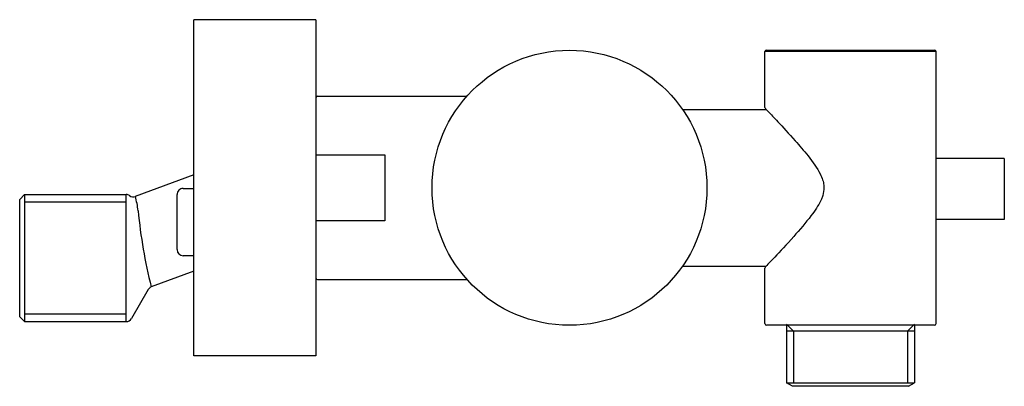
# Model space of a CAD drawing. Header units: millimetres. Extents: x -0.028 to 0.133, y -0.032 to 0.027.
import ezdxf

# ---------------------------------------------------------------- set-up
doc = ezdxf.new("R2010")
doc.units = ezdxf.units.MM
doc.layers.add('BLOCKS', color=3, linetype='Continuous')

msp = doc.modelspace()

# ---------------------------------------------------------------- linework, layer by layer
at = {"layer": 'BLOCKS'}
for p, q in [((0.02, 0.02749999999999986), (0, 0.02749999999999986)), ((0, -0.0275), (0, 0.02749999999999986)), ((0.02, 0.02749999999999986), (0.02, -0.0275)), ((0.09350000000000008, 0.013125), (0.09350000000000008, 0.02227500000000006)), ((0.1215000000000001, 0.02227500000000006), (0.09350000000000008, 0.02227500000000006)), ((0.09375, 0.02252500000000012), (0.12125, 0.02252500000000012)), ((0.1215000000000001, -0.02222499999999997), (0.1215000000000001, 0.02227500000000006)), ((0.02025000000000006, 0.015), (0.04472949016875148, 0.015)), ((0.08000432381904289, 0.01280000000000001), (0.09371453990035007, 0.01280000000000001)), ((0.02025000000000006, 0.005385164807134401), (0.03125, 0.005385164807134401)), ((0.03125, 0.005385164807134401), (0.03125, -0.005385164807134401)), ((0.1326799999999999, 0.004819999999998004), (0.1215000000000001, 0.004819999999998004)), ((0.1326799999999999, 0.004819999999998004), (0.1326799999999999, -0.005180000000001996)), ((0, 0.002142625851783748), (-0.009570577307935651, -0.001407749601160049)), ((-0.02849999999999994, -0.001899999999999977), (-0.02769999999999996, -0.001099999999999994)), ((-0.02769999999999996, -0.001099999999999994), (-0.02769999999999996, -0.02189999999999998)), ((-0.02769999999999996, -0.001099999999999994), (-0.01107756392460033, -0.001099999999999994)), ((-0.01107756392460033, -0.02189999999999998), (-0.01107756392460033, -0.001099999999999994)), ((-0.002745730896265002, -0.006768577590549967), (-0.002745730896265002, -0.001118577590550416)), ((-0.001745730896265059, -0.0001185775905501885), (0, -0.0001185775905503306)), ((-0.02849999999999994, -0.02109999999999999), (-0.02849999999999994, -0.001899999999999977)), ((-0.01107756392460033, -0.002327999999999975), (-0.02769999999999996, -0.002327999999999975)), ((0.03125, -0.005385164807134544), (0.02025000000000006, -0.005385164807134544)), ((0.1326799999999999, -0.005180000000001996), (0.1215000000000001, -0.005180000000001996)), ((-0.002745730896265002, -0.01011857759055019), (-0.002745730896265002, -0.006768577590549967)), ((0, -0.01111857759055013), (-0.001745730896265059, -0.01111857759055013)), ((0.08000432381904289, -0.01280000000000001), (0.0859999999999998, -0.01280000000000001)), ((0.0859999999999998, -0.01280000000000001), (0.09371453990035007, -0.01280000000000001)), ((0, -0.01364262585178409), (-0.006959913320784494, -0.01622452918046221)), ((0.09350000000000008, -0.02222500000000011), (0.09350000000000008, -0.013125)), ((0.09356916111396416, -0.01295238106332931), (0.0935691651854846, -0.01295237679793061)), ((0.02025000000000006, -0.015), (0.04472949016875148, -0.015)), ((-0.007478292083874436, -0.01666237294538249), (-0.01021137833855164, -0.02139972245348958)), ((-0.01107756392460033, -0.020672), (-0.02769999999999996, -0.020672)), ((-0.02849999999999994, -0.02109999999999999), (-0.02769999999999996, -0.02189999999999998)), ((-0.02769999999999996, -0.02189999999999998), (-0.01107756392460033, -0.02189999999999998)), ((0.12125, -0.02247500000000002), (0.09375, -0.02247500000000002)), ((0.09702250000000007, -0.02231300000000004), (0.09818449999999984, -0.02347499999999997)), ((0.09702250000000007, -0.02247500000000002), (0.09702250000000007, -0.02347500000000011)), ((0.1179775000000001, -0.02231300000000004), (0.1168155, -0.02347499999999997)), ((0.1179775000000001, -0.02247500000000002), (0.1179775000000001, -0.02347499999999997)), ((0.09702250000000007, -0.02347500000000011), (0.09702250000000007, -0.0318976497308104)), ((0.1179775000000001, -0.02347499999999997), (0.09702250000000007, -0.02347499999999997)), ((0.09818449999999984, -0.02347499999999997), (0.09818449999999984, -0.0318976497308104)), ((0.1168155, -0.02347499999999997), (0.1168155, -0.0318976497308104)), ((0.1179775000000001, -0.02347499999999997), (0.1179775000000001, -0.03189764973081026)), ((0.02, -0.0275), (0, -0.0275)), ((0.09702250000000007, -0.0318976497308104), (0.1179775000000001, -0.0318976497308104)), ((0.09802250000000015, -0.03247500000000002), (0.09702250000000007, -0.0318976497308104)), ((0.1169775, -0.03247500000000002), (0.1179775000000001, -0.0318976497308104)), ((0.1169775, -0.03247500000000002), (0.09802250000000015, -0.03247500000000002))]:
    msp.add_line(p, q, dxfattribs=at)
msp.add_circle((0.06150000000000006, 0), 0.0225, dxfattribs=at)
for centre, radius, start, end in [((0.09375, 0.02227500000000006), 0.00025, 90, 180), ((0.12125, 0.02227500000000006), 0.00025, 0, 90), ((0.02025000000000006, 0.01474999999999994), 0.00025, 90, 180), ((0.09375000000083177, 0.01312500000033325), 0.0002500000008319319, 180.0000000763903, 223.6677800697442), ((-0.01107756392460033, -0.002099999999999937), 0.001, 54.57829666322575, 90), ((-0.009917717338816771, -0.0004651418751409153), 0.001004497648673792, 234.7139721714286, 290.2175536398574), ((-0.02438876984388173, -0.005547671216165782), 0.01538563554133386, 6.701512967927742, 15.60935407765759), ((-0.001745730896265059, -0.001118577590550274), 0.001000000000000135, 90, 180.0000000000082), ((0.07112938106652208, 0.003647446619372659), 0.08057811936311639, 185.2690173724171, 194.2774441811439), ((-0.001745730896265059, -0.01011857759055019), 0.001000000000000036, 180, 270), ((0.09375000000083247, -0.01312500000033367), 0.0002500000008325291, 136.3322199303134, 179.9999999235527), ((0.02025000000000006, -0.01475000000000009), 0.00025, 180, 270), ((-0.006607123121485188, -0.01716799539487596), 0.001007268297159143, 110.5022716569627, 149.8693181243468), ((-0.01107756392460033, -0.02090000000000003), 0.001, 270, 330.018360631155), ((0.09375, -0.02222499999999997), 0.00025, 180, 270), ((0.12125, -0.02222499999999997), 0.00025, 270, 0)]:
    msp.add_arc(centre, radius, start, end, dxfattribs=at)
for points, knots in [([(0.09356916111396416, 0.01295238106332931), (0.09356916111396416, 0.01295238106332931), (0.09356926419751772, 0.01295227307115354), (0.09357378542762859, 0.0129475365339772), (0.09362320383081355, 0.0128958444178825), (0.09371453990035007, 0.01280000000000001)], [-0.09224744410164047, -0.09224744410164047, -0.09224744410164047, -0.09224744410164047, 0, 0, 1.930825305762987, 1.930825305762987, 1.930825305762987, 1.930825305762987]), ([(0.09356916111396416, 0.01295238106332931), (0.09356916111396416, 0.01295238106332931), (0.09356926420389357, 0.0129522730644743), (0.09357783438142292, 0.01294329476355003), (0.09375564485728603, 0.01275731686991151), (0.09443914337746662, 0.01203850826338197), (0.0949663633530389, 0.01148287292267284), (0.09641809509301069, 0.00993327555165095), (0.09741102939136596, 0.008864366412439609), (0.09913752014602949, 0.006917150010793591), (0.09985855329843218, 0.006082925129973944), (0.1013443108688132, 0.004214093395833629), (0.1020571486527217, 0.003218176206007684), (0.1028925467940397, 0.001564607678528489), (0.103066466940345, 0.0009664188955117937), (0.1031539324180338, 0.0001999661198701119), (0.1031590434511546, -4.134472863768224e-05), (0.1031078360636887, -0.0007353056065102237), (0.1029968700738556, -0.001168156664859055), (0.1027736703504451, -0.001758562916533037), (0.1027001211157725, -0.001929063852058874), (0.1022370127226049, -0.002907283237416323), (0.1016692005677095, -0.003750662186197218), (0.1002035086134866, -0.005686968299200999), (0.09920583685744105, -0.006847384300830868), (0.09703313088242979, -0.009279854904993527), (0.09594014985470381, -0.01044685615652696), (0.09464091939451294, -0.01182605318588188), (0.09425929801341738, -0.01222780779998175), (0.09372325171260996, -0.01279115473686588), (0.09357708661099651, -0.01294407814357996), (0.09356926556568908, -0.01295227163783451), (0.09356916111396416, -0.01295238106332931), (0.09356916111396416, -0.01295238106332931)], [-0.09225029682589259, -0.09225029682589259, -0.09225029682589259, -0.09225029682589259, 0, 0, 3.742448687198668, 3.742448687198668, 7.891453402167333, 7.891453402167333, 13.25807000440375, 13.25807000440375, 16.80443312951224, 16.80443312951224, 20.90287631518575, 20.90287631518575, 24.07865382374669, 24.07865382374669, 25.54815531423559, 25.54815531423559, 28.26655409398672, 28.26655409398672, 29.39683715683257, 29.39683715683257, 34.89870474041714, 34.89870474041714, 41.99132861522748, 41.99132861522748, 50.19992830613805, 50.19992830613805, 54.75141187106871, 54.75141187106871, 59.32918614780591, 59.32918614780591, 59.45481007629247, 59.45481007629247, 59.45481007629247, 59.45481007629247]), ([(0.02, 0.005338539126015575), (0.02, 0.00533858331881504), (0.02000000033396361, 0.005338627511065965), (0.02000004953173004, 0.005341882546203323), (0.02000186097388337, 0.005345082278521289), (0.02000895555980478, 0.005351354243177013), (0.02001421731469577, 0.005354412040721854), (0.02003417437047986, 0.005362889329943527), (0.02005292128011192, 0.005367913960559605), (0.02009947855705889, 0.005376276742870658), (0.02012668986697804, 0.005379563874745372), (0.02018625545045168, 0.005384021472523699), (0.02021795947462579, 0.005385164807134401), (0.02025000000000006, 0.005385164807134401)], [-0.0007200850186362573, -0.0007200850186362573, -0.0007200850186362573, -0.0007200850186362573, 0, 0, 0.05231949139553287, 0.05231949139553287, 0.104565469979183, 0.104565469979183, 0.2033034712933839, 0.2033034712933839, 0.3003324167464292, 0.3003324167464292, 0.3965141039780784, 0.3965141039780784, 0.3965141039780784, 0.3965141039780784]), ([(0.02025000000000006, -0.005385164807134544), (0.02021795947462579, -0.005385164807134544), (0.02018625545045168, -0.005384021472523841), (0.02012668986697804, -0.005379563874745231), (0.02009947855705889, -0.005376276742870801), (0.02005292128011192, -0.005367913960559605), (0.02003417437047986, -0.005362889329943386), (0.02001421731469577, -0.005354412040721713), (0.02000895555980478, -0.005351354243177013), (0.02000186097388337, -0.005345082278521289), (0.02000004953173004, -0.005341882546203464), (0.02000000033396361, -0.005338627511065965), (0.02, -0.00533858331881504), (0.02, -0.005338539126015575)], [0, 0, 0, 0, 0.09612157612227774, 0.09612157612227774, 0.1930898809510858, 0.1930898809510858, 0.2917661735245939, 0.2917661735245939, 0.3439794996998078, 0.3439794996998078, 0.3962662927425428, 0.3962662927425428, 0.3969859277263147, 0.3969859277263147, 0.3969859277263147, 0.3969859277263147]), ([(0.09371453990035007, -0.01280000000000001), (0.09362314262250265, -0.01289589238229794), (0.09357381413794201, -0.0129475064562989), (0.09356928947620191, -0.01295224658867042), (0.09356918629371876, -0.01295235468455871), (0.0935691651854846, -0.01295237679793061)], [59.31167575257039, 59.31167575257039, 59.31167575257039, 59.31167575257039, 62.28727647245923, 62.28727647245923, 62.41430519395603, 62.41430519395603, 62.41430519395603, 62.41430519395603])]:
    msp.add_open_spline(points, degree=3, knots=knots, dxfattribs=at)

doc.saveas('drawing.dxf')
